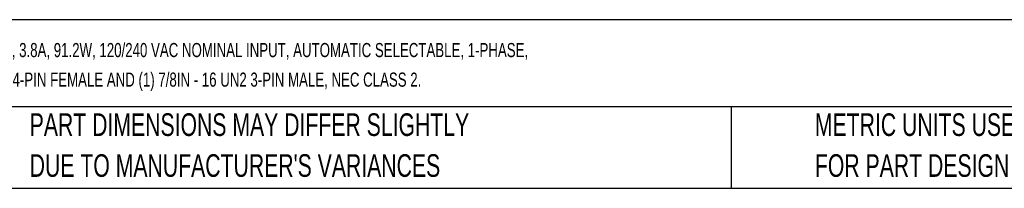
# Model space of a CAD drawing. Header units: millimetres. Extents: x 13 to 546, y 13 to 419.
# Tile 2 of 14: x 108 to 292, y 13 to 44. Entities that reach past the tile are written whole.
import ezdxf

# ---------------------------------------------------------------- set-up
doc = ezdxf.new("R2010")
doc.units = ezdxf.units.MM
doc.header["$LTSCALE"] = 2
doc.layers.add('TEXT', color=140, linetype='Continuous', lineweight=25)
doc.styles.add('SLDTEXTSTYLE0', font='TXT', dxfattribs={"width": 0.7})

# ---------------------------------------------------------------- blocks, each defined once
blk = doc.blocks.new('SW_NOTE_0')
at = {"layer": 'TEXT', "color": 0, "char_height": 2.64583, "attachment_point": 1, "style": 'SLDTEXTSTYLE0'}
for s, insert in [('RHINO TOUGH PSRT SERIES SWITCHING POWER SUPPLY, 24 VDC OUTPUT, 3.8A, 91.2W, 120/240 VAC NOMINAL INPUT, AUTOMATIC SELECTABLE, 1-PHASE,', (0, 3.41)), ('ENCAPSULATED, ALUMINUM HOUSING, CHASSIS MOUNT, (1) 7/8IN - 16 UN2 4-PIN FEMALE AND (1) 7/8IN - 16 UN2 3-PIN MALE, NEC CLASS 2.', (0, -2.12))]:
    blk.add_mtext(s, dxfattribs=dict(at, insert=insert))
blk = doc.blocks.new('SW_NOTE_0_3')
at = {"layer": 'TEXT', "color": 0, "char_height": 4.2333, "attachment_point": 1, "style": 'SLDTEXTSTYLE0'}
for s, insert in [('PART DIMENSIONS MAY DIFFER SLIGHTLY', (0, 5.46)), ("DUE TO MANUFACTURER'S VARIANCES", (0, -2.19))]:
    blk.add_mtext(s, dxfattribs=dict(at, insert=insert))
blk = doc.blocks.new('SW_NOTE_0_6')
at = {"layer": 'TEXT', "color": 0, "char_height": 4.2333, "attachment_point": 1, "style": 'SLDTEXTSTYLE0'}
for s, insert in [('METRIC UNITS USED', (0, 5.46)), ('FOR PART DESIGN', (0, -2.19))]:
    blk.add_mtext(s, dxfattribs=dict(at, insert=insert))

msp = doc.modelspace()

# ---------------------------------------------------------------- linework, layer by layer
at = {"layer": 'TEXT'}
for p, q in [((546.1, 44.252), (12.7, 44.252)), ((546.1, 27.94), (12.7, 27.94)), ((241.293, 27.94), (241.293, 12.7)), ((12.7, 12.7), (546.1, 12.7))]:
    msp.add_line(p, q, dxfattribs=at)

# ---------------------------------------------------------------- block references
for name, p in [('SW_NOTE_0', (15.931, 36.48)), ('SW_NOTE_0_3', (110.239, 21.271)), ('SW_NOTE_0_6', (256.957, 21.271))]:
    msp.add_blockref(name, p, dxfattribs=at)

doc.saveas('drawing.dxf')
